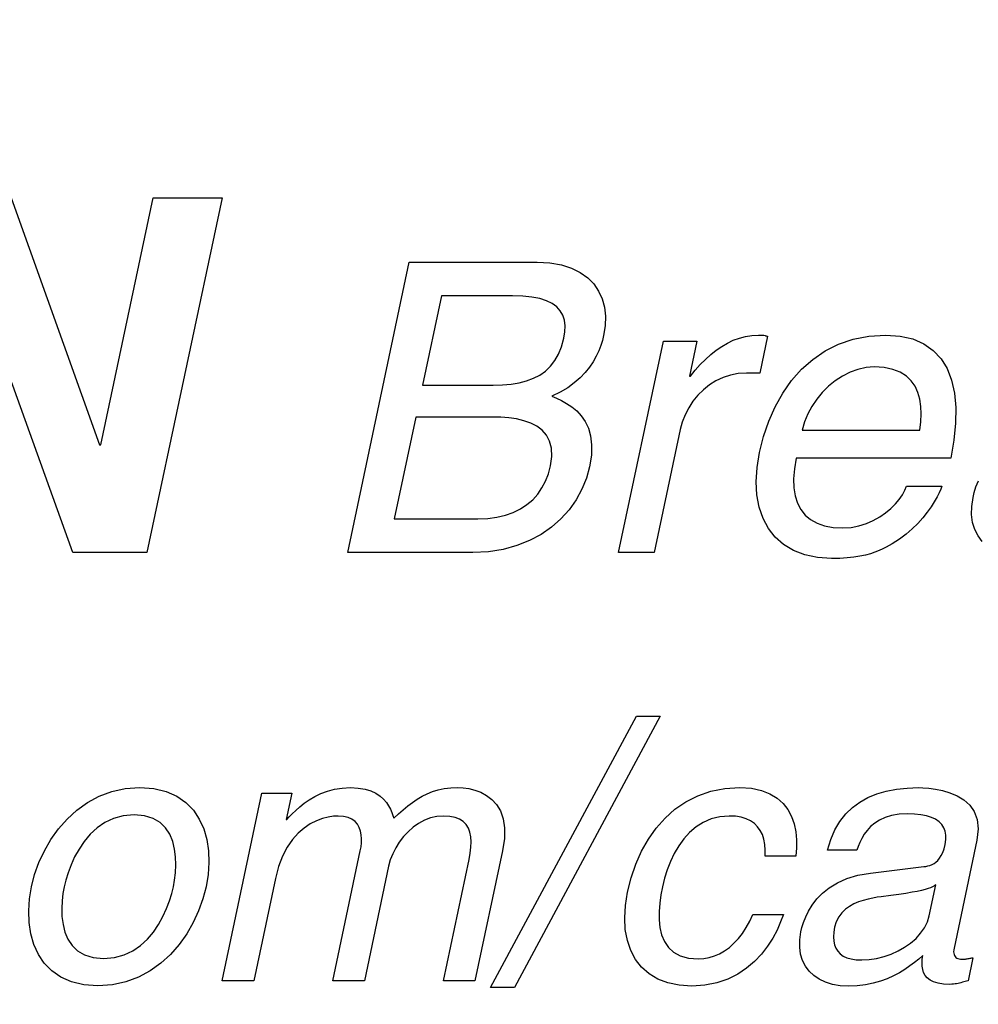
# Model space of a CAD drawing. Header units: inches. Extents: x 0 to 34, y 0 to 22.
# Tile 8 of 39: x 12.728 to 13.024, y 15.436 to 15.741. Entities that reach past the tile are written whole.
import ezdxf

# ---------------------------------------------------------------- set-up
doc = ezdxf.new("R2010")
doc.units = ezdxf.units.IN
doc.header["$LTSCALE"] = 1.87
doc.header["$MEASUREMENT"] = 0
doc.layers.get('0').update_dxf_attribs({"linetype": 'CONTINUOUS'})
doc.layers.add('DATUMCURVES', color=7, linetype='CONTINUOUS')
doc.layers.add('DIMENSIONS', color=7, linetype='CONTINUOUS')
doc.styles.get("Standard").update_dxf_attribs({"font": 'txt', "width": 0.8})
doc.dimstyles.new('DIMSTYLE_1', dxfattribs={"dimtxt": 0.125, "dimasz": 0.18, "dimexe": 0.18, "dimexo": 0.0625, "dimgap": 0.09, "dimtad": 0, "dimtih": 1, "dimtoh": 1, "dimzin": 4, "dimdsep": 46, "dimtxsty": 'STANDARD', "dimblk": '_FILLED', "dimblk1": '_FILLED', "dimblk2": '_FILLED', "dimcen": 0.09, "dimadec": 0, "dimazin": 0, "dimtfac": 1, "dimtofl": 0, "dimtmove": 0, "dimatfit": 3, "dimldrblk": '_FILLED', "dimfxl": 1, "dimtolj": 1, "dimtzin": 4, "dimarcsym": 0})

# ---------------------------------------------------------------- blocks, each defined once
blk = doc.blocks.new('*D8')
at = {"layer": 'DIMENSIONS', "color": 2, "linetype": 'CONTINUOUS'}
blk.add_line((13.9253, 16.16355), (13.9253, 14.42278), dxfattribs=at)
at = {"layer": 'DIMENSIONS', "color": 2, "linetype": 'CONTINUOUS', "insert": (13.8628, 14.06028), "char_height": 0.125, "width": 0.7, "attachment_point": 3, "rotation": 90, "line_spacing_factor": 0.9}
blk.add_mtext('2.06\\P[52.34]', dxfattribs=at)
blk = doc.blocks.new('_FILLED')
at = {"color": 0, "linetype": 'BYBLOCK'}
blk.add_solid([(0, 0), (-1, 0.1736), (-1, -0.1736)], dxfattribs=at)
blk = doc.blocks.new('*D9')
at = {"layer": 'DIMENSIONS', "color": 2, "linetype": 'CONTINUOUS'}
blk.add_line((14.7253, 16.16355), (14.7253, 14.42278), dxfattribs=at)
at = {"layer": 'DIMENSIONS', "color": 2, "linetype": 'CONTINUOUS', "insert": (14.6628, 14.06028), "char_height": 0.125, "width": 0.7, "attachment_point": 3, "rotation": 90, "line_spacing_factor": 0.9}
blk.add_mtext('2.86\\P[72.66]', dxfattribs=at)
blk = doc.blocks.new('*D10')
at = {"layer": 'DIMENSIONS', "color": 2, "linetype": 'CONTINUOUS'}
blk.add_line((15.5253, 16.16355), (15.5253, 14.42278), dxfattribs=at)
at = {"layer": 'DIMENSIONS', "color": 2, "linetype": 'CONTINUOUS', "insert": (15.4628, 14.06028), "char_height": 0.125, "width": 0.7, "attachment_point": 3, "rotation": 90, "line_spacing_factor": 0.9}
blk.add_mtext('3.66\\P[92.98]', dxfattribs=at)
blk = doc.blocks.new('*D11')
at = {"layer": 'DIMENSIONS', "color": 2, "linetype": 'CONTINUOUS'}
blk.add_line((16.3253, 16.16355), (16.3253, 14.42278), dxfattribs=at)
at = {"layer": 'DIMENSIONS', "color": 2, "linetype": 'CONTINUOUS', "insert": (16.2628, 14.06028), "char_height": 0.125, "width": 0.7, "attachment_point": 3, "rotation": 90, "line_spacing_factor": 0.9}
blk.add_mtext('4.46\\P[113.3]', dxfattribs=at)
blk = doc.blocks.new('*D12')
at = {"layer": 'DIMENSIONS', "color": 2, "linetype": 'CONTINUOUS'}
blk.add_line((17.1253, 16.16355), (17.1253, 14.42278), dxfattribs=at)
at = {"layer": 'DIMENSIONS', "color": 2, "linetype": 'CONTINUOUS', "insert": (17.0628, 13.96028), "char_height": 0.125, "width": 0.8, "attachment_point": 3, "rotation": 90, "line_spacing_factor": 0.9}
blk.add_mtext('5.26\\P[133.62]', dxfattribs=at)
blk = doc.blocks.new('*D13')
at = {"layer": 'DIMENSIONS', "color": 2, "linetype": 'CONTINUOUS'}
blk.add_line((17.9253, 16.16355), (17.9253, 14.42278), dxfattribs=at)
at = {"layer": 'DIMENSIONS', "color": 2, "linetype": 'CONTINUOUS', "insert": (17.8628, 13.96028), "char_height": 0.125, "width": 0.8, "attachment_point": 3, "rotation": 90, "line_spacing_factor": 0.9}
blk.add_mtext('6.06\\P[153.94]', dxfattribs=at)
blk = doc.blocks.new('*D14')
at = {"layer": 'DIMENSIONS', "color": 2, "linetype": 'CONTINUOUS'}
blk.add_line((18.7253, 16.16355), (18.7253, 14.42278), dxfattribs=at)
at = {"layer": 'DIMENSIONS', "color": 2, "linetype": 'CONTINUOUS', "insert": (18.6628, 13.96028), "char_height": 0.125, "width": 0.8, "attachment_point": 3, "rotation": 90, "line_spacing_factor": 0.9}
blk.add_mtext('6.86\\P[174.26]', dxfattribs=at)

msp = doc.modelspace()

# ---------------------------------------------------------------- linework, layer by layer
at = {"layer": 'DATUMCURVES', "color": 40, "linetype": 'CONTINUOUS'}
for p, q in [((12.72538, 15.68557), (12.75271, 15.60917)), ((12.75302, 15.60917), (12.76923, 15.68557)), ((12.79062, 15.68557), (12.76734, 15.57586)), ((12.76923, 15.68557), (12.79062, 15.68557)), ((12.82944, 15.57586), (12.84846, 15.66564)), ((12.84846, 15.66564), (12.88797, 15.66564)), ((12.88797, 15.66564), (12.89194, 15.66542)), ((12.89194, 15.66542), (12.89549, 15.66481)), ((12.89549, 15.66481), (12.89862, 15.66382)), ((12.89862, 15.66382), (12.90133, 15.66249)), ((12.90133, 15.66249), (12.90363, 15.66085)), ((12.90363, 15.66085), (12.90552, 15.65892)), ((12.90552, 15.65892), (12.90701, 15.65673)), ((12.90701, 15.65673), (12.9081, 15.65432)), ((12.74442, 15.57586), (12.71625, 15.65409)), ((12.85839, 15.65526), (12.85253, 15.62763)), ((12.88039, 15.65526), (12.85839, 15.65526)), ((12.88358, 15.65516), (12.88039, 15.65526)), ((12.88638, 15.65487), (12.88358, 15.65516)), ((12.88882, 15.65439), (12.88638, 15.65487)), ((12.8909, 15.65372), (12.88882, 15.65439)), ((12.89264, 15.65287), (12.8909, 15.65372)), ((12.9081, 15.65432), (12.90879, 15.65171)), ((12.89405, 15.65184), (12.89264, 15.65287)), ((12.89514, 15.65063), (12.89405, 15.65184)), ((12.89592, 15.64926), (12.89514, 15.65063)), ((12.90879, 15.65171), (12.9091, 15.64893)), ((12.89641, 15.64772), (12.89592, 15.64926)), ((12.89662, 15.64601), (12.89641, 15.64772)), ((12.9091, 15.64893), (12.90902, 15.64602)), ((12.89624, 15.64213), (12.89656, 15.64415)), ((12.89656, 15.64415), (12.89662, 15.64601)), ((12.90902, 15.64602), (12.90856, 15.643)), ((12.89555, 15.63953), (12.89624, 15.64213)), ((12.90819, 15.64148), (12.9077, 15.63989)), ((12.90856, 15.643), (12.90819, 15.64148)), ((12.91319, 15.57586), (12.92705, 15.64125)), ((12.92705, 15.64125), (12.93742, 15.64125)), ((12.93742, 15.64125), (12.93511, 15.63037)), ((12.94683, 15.64065), (12.94865, 15.64152)), ((12.94865, 15.64152), (12.95052, 15.64221)), ((12.95052, 15.64221), (12.95244, 15.64272)), ((12.95244, 15.64272), (12.95442, 15.64303)), ((12.95442, 15.64303), (12.95645, 15.64313)), ((12.95645, 15.64313), (12.95678, 15.64313)), ((12.95678, 15.64313), (12.95735, 15.64311)), ((12.95924, 15.64275), (12.95684, 15.63137)), ((12.95735, 15.64311), (12.95784, 15.64307)), ((12.95784, 15.64307), (12.95806, 15.64304)), ((12.95806, 15.64304), (12.95846, 15.64296)), ((12.95846, 15.64296), (12.95865, 15.64292)), ((12.95865, 15.64292), (12.95885, 15.64287)), ((12.95885, 15.64287), (12.95904, 15.64281)), ((12.95904, 15.64281), (12.95924, 15.64275)), ((12.98119, 15.6403), (12.98571, 15.64185)), ((12.98571, 15.64185), (12.99059, 15.64281)), ((12.99059, 15.64281), (12.99582, 15.64313)), ((12.99582, 15.64313), (13.00028, 15.64283)), ((13.00028, 15.64283), (13.00421, 15.64192)), ((13.00421, 15.64192), (13.00761, 15.64043)), ((12.89463, 15.63724), (12.89555, 15.63953)), ((12.90706, 15.63824), (12.90627, 15.63656)), ((12.9077, 15.63989), (12.90706, 15.63824)), ((12.94166, 15.63707), (12.94334, 15.63842)), ((12.94334, 15.63842), (12.94506, 15.63962)), ((12.94506, 15.63962), (12.94683, 15.64065)), ((12.97322, 15.6356), (12.97703, 15.6382)), ((12.97703, 15.6382), (12.98119, 15.6403)), ((13.00761, 15.64043), (13.0105, 15.63839)), ((13.0105, 15.63839), (13.01289, 15.63581)), ((12.89213, 15.63348), (12.89349, 15.63522)), ((12.89349, 15.63522), (12.89463, 15.63724)), ((12.90627, 15.63656), (12.90532, 15.63486)), ((12.93844, 15.63397), (12.94003, 15.63559)), ((12.94003, 15.63559), (12.94166, 15.63707)), ((12.96977, 15.63253), (12.97322, 15.6356)), ((13.01289, 15.63581), (13.01477, 15.63274)), ((12.88882, 15.63076), (12.89058, 15.632)), ((12.89058, 15.632), (12.89213, 15.63348)), ((12.90417, 15.63316), (12.90283, 15.63149)), ((12.90532, 15.63486), (12.90417, 15.63316)), ((12.93537, 15.63037), (12.93688, 15.63223)), ((12.93688, 15.63223), (12.93844, 15.63397)), ((12.96669, 15.62905), (12.96977, 15.63253)), ((12.98721, 15.63251), (12.98478, 15.63162)), ((12.9897, 15.63306), (12.98721, 15.63251)), ((12.99223, 15.63325), (12.9897, 15.63306)), ((12.99535, 15.63306), (12.99223, 15.63325)), ((12.99803, 15.63251), (12.99535, 15.63306)), ((13.00029, 15.63162), (12.99803, 15.63251)), ((13.01477, 15.63274), (13.01615, 15.62918)), ((12.88241, 15.62835), (12.88473, 15.62895)), ((12.88473, 15.62895), (12.88687, 15.62974)), ((12.88687, 15.62974), (12.88882, 15.63076)), ((12.90127, 15.62986), (12.89948, 15.62831)), ((12.90283, 15.63149), (12.90127, 15.62986)), ((12.93511, 15.63037), (12.93537, 15.63037)), ((12.94329, 15.62895), (12.94126, 15.62768)), ((12.94547, 15.62998), (12.94329, 15.62895)), ((12.94777, 15.63074), (12.94547, 15.62998)), ((12.95019, 15.63121), (12.94777, 15.63074)), ((12.95271, 15.63137), (12.95019, 15.63121)), ((12.95684, 15.63137), (12.95271, 15.63137)), ((12.96396, 15.62518), (12.96669, 15.62905)), ((12.9802, 15.62899), (12.9781, 15.62729)), ((12.98243, 15.63044), (12.9802, 15.62899)), ((12.98478, 15.63162), (12.98243, 15.63044)), ((13.00218, 15.63044), (13.00029, 15.63162)), ((13.00369, 15.62899), (13.00218, 15.63044)), ((13.00488, 15.62729), (13.00369, 15.62899)), ((13.01615, 15.62918), (13.01705, 15.62516)), ((12.85253, 15.62763), (12.87442, 15.62763)), ((12.87442, 15.62763), (12.87725, 15.62771)), ((12.87725, 15.62771), (12.87991, 15.62794)), ((12.87991, 15.62794), (12.88241, 15.62835)), ((12.89745, 15.62684), (12.89515, 15.62548)), ((12.89948, 15.62831), (12.89745, 15.62684)), ((12.93939, 15.62619), (12.93768, 15.6245)), ((12.94126, 15.62768), (12.93939, 15.62619)), ((12.9781, 15.62729), (12.97617, 15.62539)), ((13.00575, 15.62539), (13.00488, 15.62729)), ((12.89515, 15.62548), (12.89258, 15.62425)), ((12.89258, 15.62425), (12.894, 15.62362)), ((12.894, 15.62362), (12.89553, 15.62287)), ((12.89553, 15.62287), (12.89712, 15.62199)), ((12.93768, 15.6245), (12.93617, 15.62263)), ((12.96161, 15.62097), (12.96396, 15.62518)), ((12.97444, 15.6233), (12.97292, 15.62106)), ((12.97617, 15.62539), (12.97444, 15.6233)), ((13.00634, 15.6233), (13.00575, 15.62539)), ((13.00667, 15.62106), (13.00634, 15.6233)), ((13.01705, 15.62516), (13.01747, 15.62071)), ((12.89712, 15.62199), (12.8987, 15.62094)), ((12.8987, 15.62094), (12.90023, 15.61968)), ((12.93485, 15.62061), (12.93375, 15.61846)), ((12.93617, 15.62263), (12.93485, 15.62061)), ((12.95961, 15.61647), (12.96161, 15.62097)), ((12.97292, 15.62106), (12.97166, 15.61871)), ((13.00676, 15.61871), (13.00667, 15.62106)), ((13.01747, 15.62071), (13.0174, 15.61585)), ((12.85044, 15.61774), (12.84377, 15.58624)), ((12.87432, 15.61774), (12.85044, 15.61774)), ((12.8768, 15.61769), (12.87432, 15.61774)), ((12.87926, 15.6175), (12.8768, 15.61769)), ((12.88165, 15.61716), (12.87926, 15.6175)), ((12.88392, 15.61663), (12.88165, 15.61716)), ((12.90023, 15.61968), (12.90163, 15.61818)), ((12.90163, 15.61818), (12.90285, 15.61641)), ((12.93375, 15.61846), (12.93288, 15.61621)), ((12.97166, 15.61871), (12.97066, 15.61626)), ((13.00665, 15.61626), (13.00676, 15.61871)), ((12.88603, 15.61589), (12.88392, 15.61663)), ((12.88793, 15.61492), (12.88603, 15.61589)), ((12.88957, 15.61368), (12.88793, 15.61492)), ((12.89089, 15.61215), (12.88957, 15.61368)), ((12.90285, 15.61641), (12.90383, 15.61434)), ((12.90383, 15.61434), (12.90451, 15.61194)), ((12.93225, 15.61386), (12.92419, 15.57586)), ((12.93288, 15.61621), (12.93225, 15.61386)), ((12.95799, 15.61171), (12.95961, 15.61647)), ((12.97066, 15.61626), (12.96997, 15.61374)), ((12.96997, 15.61374), (13.00635, 15.61374)), ((13.00635, 15.61374), (13.00665, 15.61626)), ((13.0174, 15.61585), (13.01687, 15.6106)), ((12.89186, 15.61031), (12.89089, 15.61215)), ((12.90451, 15.61194), (12.90484, 15.60916)), ((12.95673, 15.60674), (12.95799, 15.61171)), ((13.01687, 15.6106), (13.01588, 15.60499)), ((12.75271, 15.60917), (12.75302, 15.60917)), ((12.89242, 15.60813), (12.89186, 15.61031)), ((12.89253, 15.60557), (12.89242, 15.60813)), ((12.90484, 15.60916), (12.90476, 15.60598)), ((12.89213, 15.60262), (12.89253, 15.60557)), ((12.90476, 15.60598), (12.9042, 15.60236)), ((12.95598, 15.60213), (12.95673, 15.60674)), ((12.96811, 15.60499), (12.96755, 15.60171)), ((13.01588, 15.60499), (12.96811, 15.60499)), ((12.89148, 15.6002), (12.89213, 15.60262)), ((12.9042, 15.60236), (12.90323, 15.59882)), ((12.95572, 15.59776), (12.95598, 15.60213)), ((12.96755, 15.60171), (12.9673, 15.59867)), ((12.8906, 15.59793), (12.89148, 15.6002)), ((12.90323, 15.59882), (12.90184, 15.59541)), ((12.9673, 15.59867), (12.96737, 15.59588)), ((12.88816, 15.59392), (12.88949, 15.59584)), ((12.88949, 15.59584), (12.8906, 15.59793)), ((12.90184, 15.59541), (12.90006, 15.59216)), ((12.95594, 15.59366), (12.95572, 15.59776)), ((12.96737, 15.59588), (12.96777, 15.59336)), ((13.00169, 15.59509), (13.00217, 15.59637)), ((13.00217, 15.59637), (13.01317, 15.59637)), ((13.01283, 15.59546), (13.01232, 15.59434)), ((13.01317, 15.59637), (13.01283, 15.59546)), ((13.02315, 15.59438), (13.02369, 15.59614)), ((13.02369, 15.59614), (13.02443, 15.59807)), ((12.88661, 15.5922), (12.88816, 15.59392)), ((12.95665, 15.58986), (12.95594, 15.59366)), ((12.96777, 15.59336), (12.96848, 15.5911)), ((12.99877, 15.59086), (12.99997, 15.59229)), ((12.99997, 15.59229), (13.00095, 15.59372)), ((13.00095, 15.59372), (13.00169, 15.59509)), ((13.01165, 15.59303), (13.01081, 15.59156)), ((13.01232, 15.59434), (13.01165, 15.59303)), ((13.02238, 15.59013), (13.02279, 15.59287)), ((13.02279, 15.59287), (13.02315, 15.59438)), ((12.88062, 15.58826), (12.88283, 15.58936)), ((12.88283, 15.58936), (12.88483, 15.59067)), ((12.88483, 15.59067), (12.88661, 15.5922)), ((12.90006, 15.59216), (12.8979, 15.5891)), ((12.95784, 15.58639), (12.95665, 15.58986)), ((12.96848, 15.5911), (12.96952, 15.58913)), ((12.99573, 15.58809), (12.99735, 15.58944)), ((12.99735, 15.58944), (12.99877, 15.59086)), ((13.00979, 15.58998), (13.00861, 15.58831)), ((13.01081, 15.59156), (13.00979, 15.58998)), ((13.02235, 15.58756), (13.02238, 15.59013)), ((12.84377, 15.58624), (12.86965, 15.58624)), ((12.86965, 15.58624), (12.87271, 15.58637)), ((12.87271, 15.58637), (12.87555, 15.58675)), ((12.87555, 15.58675), (12.87819, 15.58739)), ((12.87819, 15.58739), (12.88062, 15.58826)), ((12.89535, 15.58628), (12.89245, 15.58372)), ((12.8979, 15.5891), (12.89535, 15.58628)), ((12.9595, 15.58329), (12.95784, 15.58639)), ((12.96952, 15.58913), (12.97088, 15.58743)), ((12.97088, 15.58743), (12.97256, 15.58603)), ((12.99194, 15.58574), (12.99392, 15.58685)), ((12.99392, 15.58685), (12.99573, 15.58809)), ((13.00724, 15.5866), (13.00571, 15.58487)), ((13.00861, 15.58831), (13.00724, 15.5866)), ((13.02267, 15.58517), (13.02235, 15.58756)), ((12.89245, 15.58372), (12.88919, 15.58146)), ((12.96162, 15.58057), (12.9595, 15.58329)), ((12.97256, 15.58603), (12.97457, 15.58493)), ((12.97457, 15.58493), (12.9769, 15.58413)), ((12.9769, 15.58413), (12.97957, 15.58364)), ((12.97957, 15.58364), (12.98256, 15.58348)), ((12.98256, 15.58348), (12.9851, 15.58364)), ((12.9851, 15.58364), (12.98752, 15.5841)), ((12.98752, 15.5841), (12.9898, 15.58481)), ((12.9898, 15.58481), (12.99194, 15.58574)), ((13.00399, 15.58316), (13.0021, 15.58151)), ((13.00571, 15.58487), (13.00399, 15.58316)), ((13.02334, 15.58297), (13.02267, 15.58517)), ((12.88919, 15.58146), (12.8856, 15.57954)), ((12.9642, 15.57829), (12.96162, 15.58057)), ((13.0021, 15.58151), (13.00002, 15.57994)), ((13.02433, 15.58098), (13.02334, 15.58297)), ((13.02564, 15.57921), (13.02433, 15.58098)), ((12.88168, 15.57798), (12.87744, 15.57682)), ((12.8856, 15.57954), (12.88168, 15.57798)), ((12.96724, 15.57645), (12.9642, 15.57829)), ((12.99591, 15.57746), (12.99487, 15.57694)), ((12.99687, 15.57798), (12.99591, 15.57746)), ((12.99776, 15.57849), (12.99687, 15.57798)), ((13.00002, 15.57994), (12.99776, 15.57849)), ((12.76734, 15.57586), (12.74442, 15.57586)), ((12.86808, 15.57586), (12.82944, 15.57586)), ((12.87291, 15.57611), (12.86808, 15.57586)), ((12.87744, 15.57682), (12.87291, 15.57611)), ((12.92419, 15.57586), (12.91319, 15.57586)), ((12.97073, 15.5751), (12.96724, 15.57645)), ((12.97467, 15.57427), (12.97073, 15.5751)), ((12.97905, 15.57399), (12.97467, 15.57427)), ((12.98156, 15.57404), (12.97905, 15.57399)), ((12.98384, 15.57418), (12.98156, 15.57404)), ((12.98592, 15.57441), (12.98384, 15.57418)), ((12.9878, 15.57471), (12.98592, 15.57441)), ((12.98951, 15.57507), (12.9878, 15.57471)), ((12.99106, 15.57549), (12.98951, 15.57507)), ((12.99245, 15.57594), (12.99106, 15.57549)), ((12.99372, 15.57643), (12.99245, 15.57594)), ((12.99487, 15.57694), (12.99372, 15.57643)), ((12.87359, 15.44126), (12.9187, 15.52521)), ((12.92602, 15.52521), (12.88103, 15.44126)), ((12.9187, 15.52521), (12.92602, 15.52521)), ((12.75252, 15.50044), (12.75643, 15.50189)), ((12.75643, 15.50189), (12.76063, 15.5028)), ((12.76063, 15.5028), (12.76513, 15.50312)), ((12.76513, 15.50312), (12.76948, 15.5028)), ((12.76948, 15.5028), (12.7733, 15.50189)), ((12.7733, 15.50189), (12.7766, 15.50044)), ((12.79059, 15.44337), (12.80289, 15.50145)), ((12.80289, 15.50145), (12.81211, 15.50145)), ((12.81211, 15.50145), (12.81037, 15.49323)), ((12.81925, 15.50034), (12.82112, 15.50125)), ((12.82112, 15.50125), (12.82315, 15.50201)), ((12.82315, 15.50201), (12.82534, 15.5026)), ((12.82534, 15.5026), (12.8277, 15.50298)), ((12.8277, 15.50298), (12.83023, 15.50312)), ((12.83023, 15.50312), (12.83267, 15.50299)), ((12.83267, 15.50299), (12.83478, 15.50264)), ((12.83478, 15.50264), (12.83659, 15.50208)), ((12.83659, 15.50208), (12.83813, 15.50136)), ((12.83813, 15.50136), (12.83942, 15.50051)), ((12.85244, 15.50044), (12.85401, 15.50122)), ((12.85401, 15.50122), (12.85565, 15.50188)), ((12.85565, 15.50188), (12.8574, 15.50241)), ((12.8574, 15.50241), (12.85927, 15.5028)), ((12.85927, 15.5028), (12.86127, 15.50304)), ((12.86127, 15.50304), (12.86343, 15.50312)), ((12.86343, 15.50312), (12.86508, 15.50305)), ((12.86508, 15.50305), (12.86686, 15.5028)), ((12.86686, 15.5028), (12.86871, 15.50236)), ((12.86871, 15.50236), (12.87056, 15.50168)), ((12.87056, 15.50168), (12.87234, 15.50072)), ((12.93768, 15.5006), (12.9417, 15.50198)), ((12.9417, 15.50198), (12.94603, 15.50283)), ((12.94603, 15.50283), (12.95068, 15.50312)), ((12.95068, 15.50312), (12.95424, 15.5029)), ((12.95424, 15.5029), (12.95733, 15.50225)), ((12.95733, 15.50225), (12.95999, 15.50123)), ((12.95999, 15.50123), (12.96222, 15.49987)), ((12.99027, 15.50007), (12.993, 15.50119)), ((12.993, 15.50119), (12.99594, 15.50205)), ((12.99594, 15.50205), (12.99908, 15.50265)), ((12.99908, 15.50265), (13.0024, 15.503)), ((13.0024, 15.503), (13.0059, 15.50312)), ((13.0059, 15.50312), (13.0073, 15.50308)), ((13.0073, 15.50308), (13.00908, 15.50295)), ((13.00908, 15.50295), (13.01114, 15.50268)), ((13.01114, 15.50268), (13.01337, 15.50222)), ((13.01337, 15.50222), (13.01565, 15.50154)), ((13.01565, 15.50154), (13.01789, 15.50059)), ((12.74561, 15.49614), (12.74891, 15.4985)), ((12.74891, 15.4985), (12.75252, 15.50044)), ((12.7766, 15.50044), (12.77938, 15.4985)), ((12.77938, 15.4985), (12.78168, 15.49614)), ((12.81459, 15.49718), (12.81599, 15.49827)), ((12.81599, 15.49827), (12.81754, 15.49934)), ((12.81754, 15.49934), (12.81925, 15.50034)), ((12.83942, 15.50051), (12.84049, 15.49956)), ((12.84049, 15.49956), (12.84136, 15.49855)), ((12.84136, 15.49855), (12.84206, 15.49751)), ((12.84804, 15.49745), (12.84948, 15.49854)), ((12.84948, 15.49854), (12.85094, 15.49954)), ((12.85094, 15.49954), (12.85244, 15.50044)), ((12.87234, 15.50072), (12.87399, 15.49947)), ((12.87399, 15.49947), (12.87544, 15.49787)), ((12.87544, 15.49787), (12.87661, 15.49589)), ((12.9306, 15.49643), (12.93398, 15.49874)), ((12.93398, 15.49874), (12.93768, 15.5006)), ((12.96222, 15.49987), (12.96406, 15.49821)), ((12.96406, 15.49821), (12.96553, 15.4963)), ((12.98547, 15.49697), (12.98776, 15.49866)), ((12.98776, 15.49866), (12.99027, 15.50007)), ((13.01789, 15.50059), (13.01995, 15.49934)), ((13.01995, 15.49934), (13.02175, 15.49773)), ((12.74262, 15.49341), (12.74561, 15.49614)), ((12.78168, 15.49614), (12.78351, 15.49341)), ((12.81136, 15.49408), (12.81228, 15.49504)), ((12.81228, 15.49504), (12.81336, 15.49609)), ((12.81336, 15.49609), (12.81459, 15.49718)), ((12.84206, 15.49751), (12.84261, 15.49646)), ((12.84261, 15.49646), (12.84305, 15.49546)), ((12.84305, 15.49546), (12.84339, 15.49452)), ((12.84367, 15.49368), (12.84516, 15.49501)), ((12.84516, 15.49501), (12.84661, 15.49627)), ((12.84661, 15.49627), (12.84804, 15.49745)), ((12.87661, 15.49589), (12.87746, 15.49351)), ((12.92754, 15.49371), (12.9306, 15.49643)), ((12.96553, 15.4963), (12.96666, 15.49418)), ((12.98162, 15.49267), (12.98342, 15.49498)), ((12.98342, 15.49498), (12.98547, 15.49697)), ((12.99991, 15.49487), (12.99761, 15.49449)), ((13.00252, 15.49501), (12.99991, 15.49487)), ((13.00471, 15.49494), (13.00252, 15.49501)), ((13.00667, 15.49473), (13.00471, 15.49494)), ((13.02175, 15.49773), (13.02317, 15.49572)), ((13.02317, 15.49572), (13.02409, 15.49328)), ((12.73995, 15.49037), (12.74262, 15.49341)), ((12.75429, 15.4923), (12.75189, 15.49065)), ((12.75699, 15.49358), (12.75429, 15.4923)), ((12.76, 15.49439), (12.75699, 15.49358)), ((12.76333, 15.49468), (12.76, 15.49439)), ((12.76654, 15.49439), (12.76333, 15.49468)), ((12.76921, 15.49358), (12.76654, 15.49439)), ((12.77137, 15.4923), (12.76921, 15.49358)), ((12.77308, 15.49065), (12.77137, 15.4923)), ((12.78351, 15.49341), (12.78489, 15.49037)), ((12.81037, 15.49323), (12.81059, 15.49323)), ((12.81059, 15.49323), (12.81136, 15.49408)), ((12.81783, 15.49187), (12.81595, 15.4906)), ((12.81972, 15.49284), (12.81783, 15.49187)), ((12.82158, 15.49354), (12.81972, 15.49284)), ((12.82335, 15.49401), (12.82158, 15.49354)), ((12.825, 15.49427), (12.82335, 15.49401)), ((12.82649, 15.49434), (12.825, 15.49427)), ((12.82816, 15.49423), (12.82649, 15.49434)), ((12.82957, 15.49389), (12.82816, 15.49423)), ((12.83074, 15.49335), (12.82957, 15.49389)), ((12.83169, 15.49264), (12.83074, 15.49335)), ((12.83244, 15.49178), (12.83169, 15.49264)), ((12.83299, 15.49079), (12.83244, 15.49178)), ((12.84339, 15.49452), (12.84367, 15.49368)), ((12.85134, 15.49204), (12.84965, 15.49086)), ((12.85314, 15.49301), (12.85134, 15.49204)), ((12.85503, 15.49373), (12.85314, 15.49301)), ((12.857, 15.49419), (12.85503, 15.49373)), ((12.85902, 15.49434), (12.857, 15.49419)), ((12.86096, 15.49423), (12.85902, 15.49434)), ((12.86262, 15.4939), (12.86096, 15.49423)), ((12.86401, 15.49337), (12.86262, 15.4939)), ((12.86516, 15.49264), (12.86401, 15.49337)), ((12.86606, 15.49172), (12.86516, 15.49264)), ((12.87746, 15.49351), (12.87789, 15.49069)), ((12.9248, 15.49061), (12.92754, 15.49371)), ((12.93935, 15.49238), (12.93713, 15.49097)), ((12.9418, 15.49344), (12.93935, 15.49238)), ((12.94447, 15.49411), (12.9418, 15.49344)), ((12.94738, 15.49434), (12.94447, 15.49411)), ((12.94933, 15.49425), (12.94738, 15.49434)), ((12.95108, 15.49396), (12.94933, 15.49425)), ((12.95264, 15.49349), (12.95108, 15.49396)), ((12.95401, 15.49285), (12.95264, 15.49349)), ((12.95519, 15.49203), (12.95401, 15.49285)), ((12.95618, 15.49104), (12.95519, 15.49203)), ((12.96666, 15.49418), (12.96746, 15.4919)), ((12.96746, 15.4919), (12.96797, 15.48948)), ((12.98008, 15.49005), (12.98162, 15.49267)), ((12.99237, 15.49214), (12.9911, 15.49107)), ((12.99387, 15.49309), (12.99237, 15.49214)), ((12.9956, 15.49388), (12.99387, 15.49309)), ((12.99761, 15.49449), (12.9956, 15.49388)), ((13.00841, 15.49439), (13.00667, 15.49473)), ((13.00992, 15.49392), (13.00841, 15.49439)), ((13.01122, 15.49332), (13.00992, 15.49392)), ((13.01229, 15.49258), (13.01122, 15.49332)), ((13.01314, 15.49172), (13.01229, 15.49258)), ((13.02409, 15.49328), (13.0244, 15.49036)), ((12.73761, 15.48707), (12.73995, 15.49037)), ((12.75189, 15.49065), (12.74976, 15.48869)), ((12.77437, 15.48869), (12.77308, 15.49065)), ((12.78489, 15.49037), (12.78584, 15.48707)), ((12.8141, 15.489), (12.81235, 15.48704)), ((12.81595, 15.4906), (12.8141, 15.489)), ((12.83338, 15.4897), (12.83299, 15.49079)), ((12.8336, 15.48854), (12.83338, 15.4897)), ((12.84808, 15.48949), (12.84665, 15.48795)), ((12.84965, 15.49086), (12.84808, 15.48949)), ((12.86674, 15.49062), (12.86606, 15.49172)), ((12.86722, 15.48936), (12.86674, 15.49062)), ((12.8675, 15.48794), (12.86722, 15.48936)), ((12.87789, 15.49069), (12.87786, 15.48739)), ((12.92238, 15.48718), (12.9248, 15.49061)), ((12.93513, 15.48925), (12.93334, 15.48728)), ((12.93713, 15.49097), (12.93513, 15.48925)), ((12.957, 15.48989), (12.95618, 15.49104)), ((12.95764, 15.48859), (12.957, 15.48989)), ((12.96797, 15.48948), (12.9682, 15.48699)), ((12.97881, 15.48709), (12.98008, 15.49005)), ((12.99003, 15.4899), (12.98913, 15.48868)), ((12.9911, 15.49107), (12.99003, 15.4899)), ((13.01378, 15.49073), (13.01314, 15.49172)), ((13.0142, 15.48962), (13.01378, 15.49073)), ((13.0144, 15.48839), (13.0142, 15.48962)), ((13.0244, 15.49036), (13.02401, 15.48691)), ((12.73561, 15.48358), (12.73761, 15.48707)), ((12.74791, 15.48649), (12.74632, 15.48413)), ((12.74976, 15.48869), (12.74791, 15.48649)), ((12.77529, 15.48649), (12.77437, 15.48869)), ((12.77588, 15.48413), (12.77529, 15.48649)), ((12.78584, 15.48707), (12.78636, 15.48358)), ((12.81235, 15.48704), (12.81073, 15.48469)), ((12.83353, 15.48481), (12.83366, 15.48607)), ((12.83369, 15.48732), (12.8336, 15.48854)), ((12.83366, 15.48607), (12.83369, 15.48732)), ((12.84537, 15.48628), (12.84426, 15.48451)), ((12.84665, 15.48795), (12.84537, 15.48628)), ((12.86759, 15.48638), (12.8675, 15.48794)), ((12.86753, 15.48468), (12.86759, 15.48638)), ((12.87786, 15.48739), (12.87729, 15.48357)), ((12.92029, 15.48344), (12.92238, 15.48718)), ((12.93334, 15.48728), (12.93176, 15.48509)), ((12.95811, 15.48713), (12.95764, 15.48859)), ((12.9584, 15.48553), (12.95811, 15.48713)), ((12.9682, 15.48699), (12.96819, 15.48445)), ((12.97782, 15.48379), (12.97881, 15.48709)), ((12.98776, 15.48617), (12.98725, 15.48495)), ((12.98838, 15.48742), (12.98776, 15.48617)), ((12.98913, 15.48868), (12.98838, 15.48742)), ((13.01418, 15.48557), (13.01439, 15.48704)), ((13.01439, 15.48704), (13.0144, 15.48839)), ((13.02401, 15.48691), (13.01693, 15.45348)), ((12.73394, 15.47994), (12.73561, 15.48358)), ((12.74632, 15.48413), (12.74497, 15.48168)), ((12.77619, 15.48168), (12.77588, 15.48413)), ((12.78636, 15.48358), (12.78649, 15.47994)), ((12.81073, 15.48469), (12.80928, 15.48193)), ((12.82479, 15.44337), (12.83331, 15.48357)), ((12.83331, 15.48357), (12.83353, 15.48481)), ((12.84333, 15.48265), (12.84259, 15.48074)), ((12.84426, 15.48451), (12.84333, 15.48265)), ((12.86695, 15.4809), (12.8673, 15.48285)), ((12.8673, 15.48285), (12.86753, 15.48468)), ((12.87729, 15.48357), (12.86877, 15.44337)), ((12.91852, 15.47944), (12.92029, 15.48344)), ((12.93038, 15.48273), (12.92919, 15.48025)), ((12.93176, 15.48509), (12.93038, 15.48273)), ((12.95854, 15.48378), (12.9584, 15.48553)), ((12.95851, 15.48191), (12.95854, 15.48378)), ((12.96819, 15.48445), (12.96795, 15.48191)), ((12.98681, 15.48379), (12.97782, 15.48379)), ((12.98725, 15.48495), (12.98681, 15.48379)), ((13.01297, 15.48209), (13.01343, 15.48307)), ((13.01343, 15.48307), (13.01384, 15.48423)), ((13.01384, 15.48423), (13.01418, 15.48557)), ((12.73261, 15.47622), (12.73394, 15.47994)), ((12.74497, 15.48168), (12.74385, 15.47922)), ((12.77627, 15.47922), (12.77619, 15.48168)), ((12.78649, 15.47994), (12.78623, 15.47622)), ((12.80928, 15.48193), (12.80805, 15.47871)), ((12.84259, 15.48074), (12.84207, 15.4788)), ((12.859, 15.44337), (12.86695, 15.4809)), ((12.92919, 15.48025), (12.92819, 15.47768)), ((12.96795, 15.48191), (12.95851, 15.48191)), ((13.0101, 15.47929), (13.01072, 15.47962)), ((13.01072, 15.47962), (13.01133, 15.48005)), ((13.01133, 15.48005), (13.01191, 15.4806)), ((13.01191, 15.4806), (13.01246, 15.48127)), ((13.01246, 15.48127), (13.01297, 15.48209)), ((12.74295, 15.47681), (12.74225, 15.47454)), ((12.74385, 15.47922), (12.74295, 15.47681)), ((12.77588, 15.47454), (12.77615, 15.47681)), ((12.77615, 15.47681), (12.77627, 15.47922)), ((12.80805, 15.47871), (12.80707, 15.47502)), ((12.84207, 15.4788), (12.83457, 15.44337)), ((12.91707, 15.47522), (12.91852, 15.47944)), ((12.92819, 15.47768), (12.92738, 15.47507)), ((12.98719, 15.476), (12.99108, 15.47668)), ((12.99108, 15.47668), (13.00761, 15.47869)), ((13.00761, 15.47869), (13.00821, 15.47876)), ((13.00821, 15.47876), (13.00884, 15.47888)), ((13.00884, 15.47888), (13.00947, 15.47905)), ((13.00947, 15.47905), (13.0101, 15.47929)), ((12.73164, 15.47247), (12.73261, 15.47622)), ((12.74225, 15.47454), (12.74175, 15.47247)), ((12.77551, 15.47247), (12.77588, 15.47454)), ((12.78623, 15.47622), (12.78561, 15.47247)), ((12.80707, 15.47502), (12.80036, 15.44337)), ((12.91596, 15.4708), (12.91707, 15.47522)), ((12.92738, 15.47507), (12.92675, 15.47247)), ((12.97834, 15.47216), (12.98085, 15.47369)), ((12.98085, 15.47369), (12.98379, 15.47498)), ((12.98379, 15.47498), (12.98719, 15.476)), ((12.73103, 15.46872), (12.73164, 15.47247)), ((12.74175, 15.47247), (12.74137, 15.4704)), ((12.775, 15.4704), (12.77551, 15.47247)), ((12.78561, 15.47247), (12.78464, 15.46872)), ((12.91529, 15.4667), (12.91596, 15.4708)), ((12.92675, 15.47247), (12.92626, 15.46993)), ((12.97448, 15.46867), (12.97623, 15.47047)), ((12.97623, 15.47047), (12.97834, 15.47216)), ((13.00392, 15.47073), (13.00204, 15.47041)), ((13.0055, 15.47102), (13.00392, 15.47073)), ((13.00684, 15.47131), (13.0055, 15.47102)), ((13.00795, 15.4716), (13.00684, 15.47131)), ((13.00888, 15.47187), (13.00795, 15.4716)), ((13.00964, 15.47215), (13.00888, 15.47187)), ((13.00927, 15.46347), (13.01129, 15.47302)), ((13.01028, 15.47243), (13.00964, 15.47215)), ((13.01082, 15.47272), (13.01028, 15.47243)), ((13.01129, 15.47302), (13.01082, 15.47272)), ((12.73077, 15.46499), (12.73103, 15.46872)), ((12.74111, 15.46812), (12.74099, 15.46572)), ((12.74137, 15.4704), (12.74111, 15.46812)), ((12.77341, 15.46572), (12.77431, 15.46812)), ((12.77431, 15.46812), (12.775, 15.4704)), ((12.78464, 15.46872), (12.78332, 15.46499)), ((12.92626, 15.46993), (12.9259, 15.46734)), ((12.97305, 15.4668), (12.97448, 15.46867)), ((12.98737, 15.46775), (12.98594, 15.46714)), ((12.98883, 15.46825), (12.98737, 15.46775)), ((12.99031, 15.46864), (12.98883, 15.46825)), ((12.99175, 15.46894), (12.99031, 15.46864)), ((12.99313, 15.46918), (12.99175, 15.46894)), ((12.99441, 15.46936), (12.99313, 15.46918)), ((12.99732, 15.46973), (12.99441, 15.46936)), ((12.99986, 15.47008), (12.99732, 15.46973)), ((13.00204, 15.47041), (12.99986, 15.47008)), ((12.7309, 15.46135), (12.73077, 15.46499)), ((12.74099, 15.46572), (12.74106, 15.46326)), ((12.77229, 15.46326), (12.77341, 15.46572)), ((12.78332, 15.46499), (12.78165, 15.46135)), ((12.91506, 15.46282), (12.91529, 15.4667)), ((12.9259, 15.46734), (12.92571, 15.46476)), ((12.92571, 15.46476), (12.92571, 15.46224)), ((12.97103, 15.46311), (12.97191, 15.46493)), ((12.97191, 15.46493), (12.97305, 15.4668)), ((12.9822, 15.46439), (12.98125, 15.46312)), ((12.98332, 15.46548), (12.9822, 15.46439)), ((12.98458, 15.46638), (12.98332, 15.46548)), ((12.98594, 15.46714), (12.98458, 15.46638)), ((12.73142, 15.45786), (12.7309, 15.46135)), ((12.74106, 15.46326), (12.74138, 15.46081)), ((12.77094, 15.46081), (12.77229, 15.46326)), ((12.78165, 15.46135), (12.77964, 15.45786)), ((12.91526, 15.45918), (12.91506, 15.46282)), ((12.92571, 15.46224), (12.92596, 15.45982)), ((12.95268, 15.45982), (12.95375, 15.46178)), ((12.95375, 15.46178), (12.9547, 15.46392)), ((12.9547, 15.46392), (12.96414, 15.46392)), ((12.96329, 15.46155), (12.96219, 15.45907)), ((12.96414, 15.46392), (12.96329, 15.46155)), ((12.96989, 15.45983), (12.97036, 15.46139)), ((12.97036, 15.46139), (12.97103, 15.46311)), ((12.9805, 15.46163), (12.97998, 15.45992)), ((12.98125, 15.46312), (12.9805, 15.46163)), ((13.00779, 15.45976), (13.00869, 15.46157)), ((13.00869, 15.46157), (13.00927, 15.46347)), ((12.74138, 15.46081), (12.74197, 15.45845)), ((12.74197, 15.45845), (12.74289, 15.45625)), ((12.76749, 15.45625), (12.76935, 15.45845)), ((12.76935, 15.45845), (12.77094, 15.46081)), ((12.91589, 15.4558), (12.91526, 15.45918)), ((12.92596, 15.45982), (12.92649, 15.45756)), ((12.9515, 15.45802), (12.95268, 15.45982)), ((12.96219, 15.45907), (12.96085, 15.45656)), ((12.96921, 15.45605), (12.96957, 15.45848)), ((12.96957, 15.45848), (12.96989, 15.45983)), ((12.97973, 15.45839), (12.97963, 15.45697)), ((12.97998, 15.45992), (12.97973, 15.45839)), ((13.00659, 15.45806), (13.00779, 15.45976)), ((12.73237, 15.45456), (12.73142, 15.45786)), ((12.74289, 15.45625), (12.74418, 15.45429)), ((12.76537, 15.45429), (12.76749, 15.45625)), ((12.77964, 15.45786), (12.7773, 15.45456)), ((12.91694, 15.45272), (12.91589, 15.4558)), ((12.92649, 15.45756), (12.92735, 15.4555)), ((12.92735, 15.4555), (12.92857, 15.45371)), ((12.94886, 15.45496), (12.95022, 15.4564)), ((12.95022, 15.4564), (12.9515, 15.45802)), ((12.96085, 15.45656), (12.95925, 15.45406)), ((12.96918, 15.45377), (12.96921, 15.45605)), ((12.97963, 15.45697), (12.9797, 15.45567)), ((12.9797, 15.45567), (12.97994, 15.45449)), ((13.00348, 15.45503), (13.00515, 15.45648)), ((13.00515, 15.45648), (13.00659, 15.45806)), ((12.73375, 15.45152), (12.73237, 15.45456)), ((12.74418, 15.45429), (12.74589, 15.45264)), ((12.74589, 15.45264), (12.74805, 15.45137)), ((12.76027, 15.45137), (12.76297, 15.45264)), ((12.76297, 15.45264), (12.76537, 15.45429)), ((12.7773, 15.45456), (12.77464, 15.45152)), ((12.91841, 15.44996), (12.91694, 15.45272)), ((12.92857, 15.45371), (12.93019, 15.45222)), ((12.93019, 15.45222), (12.93226, 15.4511)), ((12.94438, 15.45174), (12.94593, 15.45263)), ((12.94593, 15.45263), (12.94743, 15.4537)), ((12.94743, 15.4537), (12.94886, 15.45496)), ((12.95925, 15.45406), (12.95738, 15.45164)), ((12.96946, 15.45164), (12.96918, 15.45377)), ((12.97994, 15.45449), (12.98035, 15.45343)), ((12.98035, 15.45343), (12.98093, 15.45249)), ((12.98093, 15.45249), (12.9817, 15.45169)), ((12.99748, 15.45163), (12.99962, 15.45259)), ((12.99962, 15.45259), (13.00163, 15.45373)), ((13.00163, 15.45373), (13.00348, 15.45503)), ((13.01683, 15.4529), (13.01679, 15.45237)), ((13.01679, 15.45237), (13.01682, 15.45191)), ((13.01693, 15.45348), (13.01683, 15.4529)), ((12.73558, 15.44879), (12.73375, 15.45152)), ((12.74805, 15.45137), (12.75071, 15.45055)), ((12.75071, 15.45055), (12.75392, 15.45026)), ((12.75392, 15.45026), (12.75726, 15.45055)), ((12.75726, 15.45055), (12.76027, 15.45137)), ((12.77464, 15.45152), (12.77165, 15.44879)), ((12.9203, 15.44755), (12.91841, 15.44996)), ((12.93226, 15.4511), (12.93482, 15.45039)), ((12.93482, 15.45039), (12.9379, 15.45014)), ((12.9379, 15.45014), (12.93954, 15.45024)), ((12.93954, 15.45024), (12.94117, 15.45055)), ((12.94117, 15.45055), (12.94279, 15.45105)), ((12.94279, 15.45105), (12.94438, 15.45174)), ((12.95522, 15.44935), (12.95278, 15.44726)), ((12.95738, 15.45164), (12.95522, 15.44935)), ((12.97006, 15.44969), (12.96946, 15.45164)), ((12.97094, 15.44792), (12.97006, 15.44969)), ((12.9817, 15.45169), (12.98265, 15.45103)), ((12.98265, 15.45103), (12.9838, 15.4505)), ((12.9838, 15.4505), (12.98513, 15.45012)), ((12.98513, 15.45012), (12.98666, 15.44989)), ((12.98666, 15.44989), (12.98839, 15.44982)), ((12.98839, 15.44982), (12.99068, 15.44994)), ((12.99068, 15.44994), (12.99298, 15.45029)), ((12.99298, 15.45029), (12.99526, 15.45086)), ((12.99526, 15.45086), (12.99748, 15.45163)), ((13.00601, 15.4501), (13.00469, 15.44902)), ((13.00722, 15.45114), (13.00601, 15.4501)), ((13.00703, 15.44895), (13.00709, 15.45004)), ((13.00709, 15.45004), (13.00722, 15.45114)), ((13.01682, 15.45191), (13.0169, 15.4515)), ((13.0169, 15.4515), (13.01703, 15.45114)), ((13.01703, 15.45114), (13.01723, 15.45084)), ((13.01723, 15.45084), (13.01747, 15.45059)), ((13.01747, 15.45059), (13.01777, 15.45038)), ((13.01777, 15.45038), (13.01811, 15.45023)), ((13.01811, 15.45023), (13.0185, 15.45012)), ((13.0185, 15.45012), (13.01894, 15.45005)), ((13.01894, 15.45005), (13.01942, 15.45003)), ((13.01942, 15.45003), (13.01989, 15.45005)), ((13.01989, 15.45005), (13.02015, 15.45007)), ((13.02015, 15.45007), (13.02041, 15.4501)), ((13.02041, 15.4501), (13.02069, 15.45013)), ((13.02069, 15.45013), (13.02097, 15.45017)), ((13.02097, 15.45017), (13.02126, 15.45022)), ((13.02273, 15.45048), (13.02123, 15.44337)), ((13.02126, 15.45022), (13.02156, 15.45027)), ((13.02156, 15.45027), (13.02185, 15.45032)), ((13.02185, 15.45032), (13.02215, 15.45037)), ((13.02215, 15.45037), (13.02244, 15.45043)), ((13.02244, 15.45043), (13.02273, 15.45048)), ((12.73788, 15.44643), (12.73558, 15.44879)), ((12.74066, 15.4445), (12.73788, 15.44643)), ((12.76835, 15.44643), (12.76474, 15.4445)), ((12.77165, 15.44879), (12.76835, 15.44643)), ((12.9226, 15.44552), (12.9203, 15.44755)), ((12.95278, 15.44726), (12.95003, 15.44541)), ((12.97211, 15.44634), (12.97094, 15.44792)), ((12.97354, 15.44498), (12.97211, 15.44634)), ((13.00171, 15.44687), (13.00003, 15.44585)), ((13.00326, 15.44794), (13.00171, 15.44687)), ((13.00469, 15.44902), (13.00326, 15.44794)), ((13.00706, 15.44789), (13.00703, 15.44895)), ((13.00721, 15.44687), (13.00706, 15.44789)), ((13.0075, 15.44592), (13.00721, 15.44687)), ((12.74396, 15.44304), (12.74066, 15.4445)), ((12.74778, 15.44213), (12.74396, 15.44304)), ((12.76084, 15.44304), (12.75663, 15.44213)), ((12.76474, 15.4445), (12.76084, 15.44304)), ((12.80036, 15.44337), (12.79059, 15.44337)), ((12.83457, 15.44337), (12.82479, 15.44337)), ((12.86877, 15.44337), (12.859, 15.44337)), ((12.9253, 15.44389), (12.9226, 15.44552)), ((12.9284, 15.4427), (12.9253, 15.44389)), ((12.94696, 15.44388), (12.94357, 15.44271)), ((12.95003, 15.44541), (12.94696, 15.44388)), ((12.97522, 15.44383), (12.97354, 15.44498)), ((12.97714, 15.44292), (12.97522, 15.44383)), ((12.99419, 15.44324), (12.99194, 15.4426)), ((12.99628, 15.44401), (12.99419, 15.44324)), ((12.99823, 15.44488), (12.99628, 15.44401)), ((13.00003, 15.44585), (12.99823, 15.44488)), ((13.00796, 15.44504), (13.0075, 15.44592)), ((13.00862, 15.44426), (13.00796, 15.44504)), ((13.00949, 15.44358), (13.00862, 15.44426)), ((13.0106, 15.44303), (13.00949, 15.44358)), ((13.02036, 15.44314), (13.01993, 15.44301)), ((13.02079, 15.44326), (13.02036, 15.44314)), ((13.02123, 15.44337), (13.02079, 15.44326)), ((12.75214, 15.44181), (12.74778, 15.44213)), ((12.75663, 15.44213), (12.75214, 15.44181)), ((12.88103, 15.44126), (12.87359, 15.44126)), ((12.93189, 15.44196), (12.9284, 15.4427)), ((12.93578, 15.4417), (12.93189, 15.44196)), ((12.93985, 15.44197), (12.93578, 15.4417)), ((12.94357, 15.44271), (12.93985, 15.44197)), ((12.97929, 15.44225), (12.97714, 15.44292)), ((12.98166, 15.44184), (12.97929, 15.44225)), ((12.98423, 15.4417), (12.98166, 15.44184)), ((12.98697, 15.44181), (12.98423, 15.4417)), ((12.98954, 15.44212), (12.98697, 15.44181)), ((12.99194, 15.4426), (12.98954, 15.44212)), ((13.01199, 15.44261), (13.0106, 15.44303)), ((13.01366, 15.44235), (13.01199, 15.44261)), ((13.01566, 15.44226), (13.01366, 15.44235)), ((13.0162, 15.44227), (13.01566, 15.44226)), ((13.01672, 15.44231), (13.0162, 15.44227)), ((13.01722, 15.44237), (13.01672, 15.44231)), ((13.0177, 15.44245), (13.01722, 15.44237)), ((13.01817, 15.44254), (13.0177, 15.44245)), ((13.01862, 15.44265), (13.01817, 15.44254)), ((13.01906, 15.44276), (13.01862, 15.44265)), ((13.0195, 15.44289), (13.01906, 15.44276)), ((13.01993, 15.44301), (13.0195, 15.44289))]:
    msp.add_line(p, q, dxfattribs=at)

# ---------------------------------------------------------------- dimensions: what is measured, and where the dimension line sits
at = {"layer": 'DIMENSIONS', "color": 2, "linetype": 'CONTINUOUS'}
for feature_location, picture, middle in [((13.9253, 16.16355), '*D8', (14.22068, 13.78678)), ((14.7253, 16.16355), '*D9', (15.02068, 13.78678)), ((15.5253, 16.16355), '*D10', (15.82068, 13.78678)), ((16.3253, 16.16355), '*D11', (16.62068, 13.78678)), ((17.1253, 16.16355), '*D12', (17.44308, 13.69738)), ((17.9253, 16.16355), '*D13', (18.24308, 13.69738)), ((18.7253, 16.16355), '*D14', (19.04308, 13.69738))]:
    dim = msp.add_ordinate_dim(feature_location=feature_location, offset=(0, -1.74077), dtype=1, origin=(11.86456, 16.22605), dimstyle='DIMSTYLE_1', dxfattribs=at)
    dim.commit()
    dim.dimension.update_dxf_attribs({"geometry": picture, "text_midpoint": middle})

doc.saveas('drawing.dxf')
